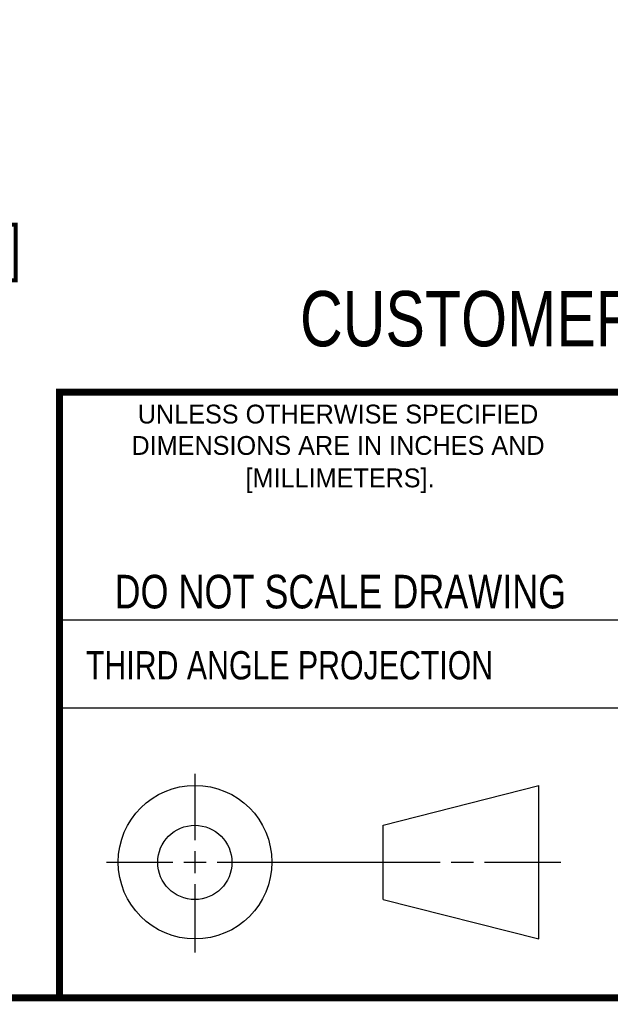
# Model space of a CAD drawing. Header units: inches. Extents: x 0.2 to 16.8, y 0.1 to 10.8.
# Tile 7 of 16: x 11.4 to 13, y 0.2 to 3. Entities that reach past the tile are written whole.
import ezdxf

# ---------------------------------------------------------------- set-up
doc = ezdxf.new("R2010")
doc.units = ezdxf.units.IN
doc.header["$LTSCALE"] = 0.935
doc.header["$MEASUREMENT"] = 0
doc.layers.get('0').update_dxf_attribs({"linetype": 'CONTINUOUS'})
doc.layers.add('DIMENSIONS', color=7, linetype='CONTINUOUS')
doc.styles.get("Standard").update_dxf_attribs({"font": 'txt', "width": 0.8})
doc.styles.add('TEXTSTYLE_2', font='txt')
doc.dimstyles.new('DIMSTYLE_1', dxfattribs={"dimtxt": 0.125, "dimasz": 0.18, "dimexe": 0.18, "dimexo": 0.0625, "dimgap": 0.09, "dimtad": 0, "dimtih": 1, "dimtoh": 1, "dimdec": 3, "dimzin": 4, "dimdsep": 46, "dimtxsty": 'STANDARD', "dimblk": '_FILLED', "dimblk1": '_FILLED', "dimblk2": '_FILLED', "dimcen": 0.09, "dimadec": 0, "dimazin": 0, "dimtp": 0.01, "dimtm": 0.01, "dimtfac": 1, "dimtdec": 3, "dimtofl": 0, "dimtmove": 0, "dimatfit": 3, "dimldrblk": '_FILLED', "dimfxl": 1, "dimtolj": 1, "dimtzin": 4, "dimarcsym": 0})

# ---------------------------------------------------------------- blocks, each defined once
blk = doc.blocks.new('_FILLED')
at = {"color": 0, "linetype": 'ByBlock'}
blk.add_solid([(0, 0), (-1, 0.1736), (-1, -0.1736)], dxfattribs=at)
blk = doc.blocks.new('*D5')
at = {"layer": 'DIMENSIONS', "color": 2, "linetype": 'Continuous'}
for p, q in [((10.9824, 2.6635), (10.9824, 3.0235)), ((9.794, 2.6635), (11.1074, 2.6635)), ((10.1949, 2.0985), (11.1074, 2.0985)), ((10.9824, 2.0985), (10.9824, 1.7385))]:
    blk.add_line(p, q, dxfattribs=at)
at = {"layer": 'DIMENSIONS', "color": 2, "linetype": 'Continuous', "xscale": 0.18, "yscale": 0.18, "zscale": 0.18}
for p, rotation in [((10.9824, 2.6635), 270), ((10.9824, 2.0985), 90)]:
    blk.add_blockref('_FILLED', p, dxfattribs=dict(at, rotation=rotation))
at = {"layer": 'DIMENSIONS', "color": 2, "linetype": 'Continuous', "insert": (10.9824, 2.4435), "char_height": 0.125, "width": 1.225, "attachment_point": 2, "line_spacing_factor": 0.9}
blk.add_mtext('.565{\\Ftxt.shx;\\W1.000000;\\H0.125000; }[14.35]', dxfattribs=at)

msp = doc.modelspace()

# ---------------------------------------------------------------- linework, layer by layer
at = {"color": 2, "linetype": 'Continuous'}
for p, q in [((11.482, 1.3265), (13.0653, 1.3265)), ((13.0653, 1.0776), (11.482, 1.0776)), ((11.8648, 0.7044), (11.8648, 0.8912)), ((11.8648, 0.6106), (11.8648, 0.6731)), ((11.6146, 0.6419), (11.8023, 0.6419)), ((11.8335, 0.6419), (11.896, 0.6419)), ((11.9273, 0.6419), (12.5575, 0.6419)), ((12.5888, 0.6419), (12.6513, 0.6419)), ((12.6825, 0.6419), (12.8983, 0.6419)), ((11.8648, 0.3866), (11.8648, 0.5794))]:
    msp.add_line(p, q, dxfattribs=at)
at = {"color": 7, "linetype": 'Continuous'}
for p, q in [((12.3963, 0.7462), (12.8358, 0.859)), ((12.8358, 0.4248), (12.8358, 0.859)), ((12.3963, 0.5362), (12.3963, 0.7462)), ((12.3963, 0.5362), (12.8358, 0.4248))]:
    msp.add_line(p, q, dxfattribs=at)
at = {"color": 7, "linetype": 'Continuous', "const_width": 0.02}
for points in [[(11.4718, 1.9702), (16.75, 1.9707)], [(11.482, 0.25), (11.482, 1.9707)], [(0.25, 0.2586), (16.75, 0.2586)]]:
    msp.add_lwpolyline(points, dxfattribs=at)
at = {"color": 7, "linetype": 'Continuous'}
for centre, radius in [((11.8648, 0.6419), 0.2171), ((11.8642, 0.6412), 0.105)]:
    msp.add_circle(centre, radius, dxfattribs=at)

# ---------------------------------------------------------------- texts
at = {"color": 7, "linetype": 'Continuous', "attachment_point": 2, "line_spacing_factor": 0.9}
for s, insert, char_height, width in [('CUSTOMER DRAWING', (13.0668, 2.2564), 0.15625, 2), ('DO NOT SCALE DRAWING', (12.2754, 1.4542), 0.095, 1.52)]:
    msp.add_mtext(s, dxfattribs=dict(at, insert=insert, char_height=char_height, width=width))
at = {"color": 2, "linetype": 'Continuous', "char_height": 0.053254, "attachment_point": 2, "line_spacing_factor": 0.9, "style": 'TEXTSTYLE_2'}
for s, insert, width in [('UNLESS OTHERWISE SPECIFIED', (12.2688, 1.9352), 1.384604), ('DIMENSIONS ARE IN INCHES AND', (12.2688, 1.8465), 1.491112), ('[MILLIMETERS].', (12.2746, 1.7548), 0.745556)]:
    msp.add_mtext(s, dxfattribs=dict(at, insert=insert, width=width))
at = {"color": 2, "linetype": 'Continuous', "insert": (11.5564, 1.2384), "char_height": 0.08, "width": 1.408, "attachment_point": 1, "line_spacing_factor": 0.9}
msp.add_mtext('THIRD ANGLE PROJECTION', dxfattribs=at)

# ---------------------------------------------------------------- dimensions: what is measured, and where the dimension line sits
at = {"layer": 'DIMENSIONS', "color": 2, "linetype": 'Continuous'}
dim = msp.add_linear_dim(base=(10.9824, 2.6635), p1=(10.1949, 2.0985), p2=(9.794, 2.6635), angle=90, dimstyle='DIMSTYLE_1', dxfattribs=at)
dim.commit()
dim.dimension.update_dxf_attribs({"geometry": '*D5', "text_midpoint": (10.8574, 2.381), "dimtype": 160})

doc.saveas('drawing.dxf')
